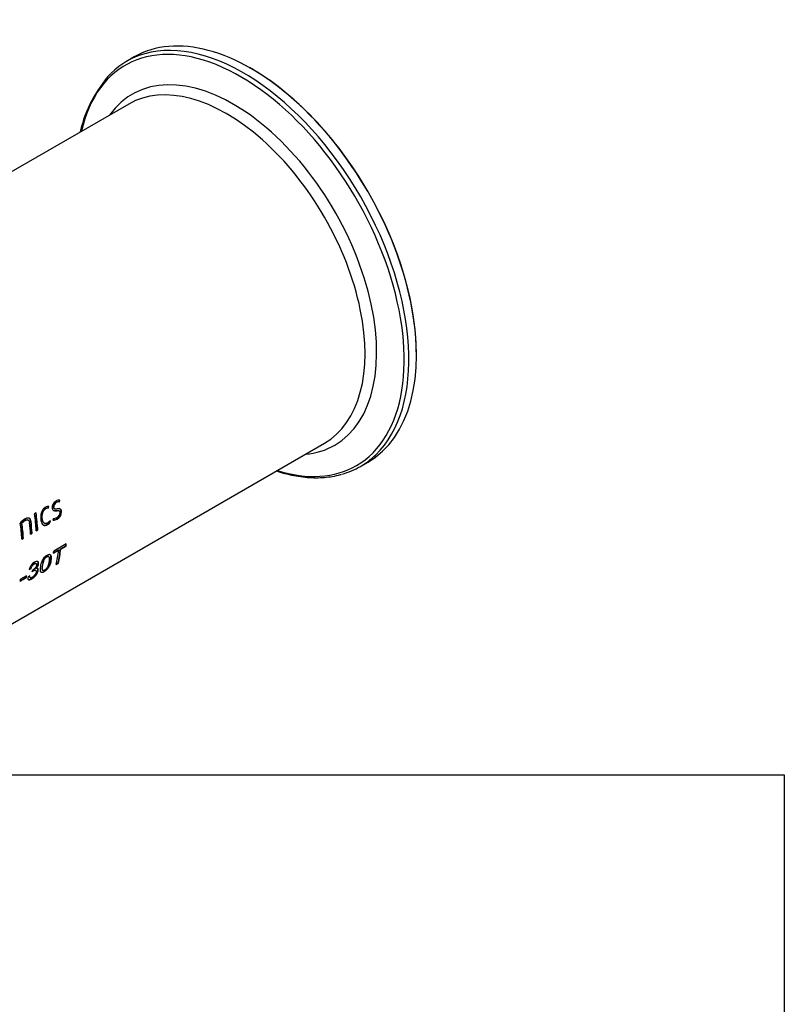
# Paper-space layout 'Invenitec-A4' of a CAD drawing. Header units: millimetres. Extents: x 0 to 296, y -84 to 208.
# Tile 6 of 8: x 251 to 296, y 41 to 98. Entities that reach past the tile are written whole.
import ezdxf

# ---------------------------------------------------------------- set-up
doc = ezdxf.new("R2010")
doc.units = ezdxf.units.MM
doc.layers.add('Default', color=7, linetype='Continuous')
doc.layers.add('FTP-20TS-30T', color=7, linetype='Continuous')
picture_1 = doc.add_image_def('image1.jpg', size_in_pixel=(1363, 928))

# ---------------------------------------------------------------- blocks, each defined once
blk = doc.blocks.new('SE6')
at = {"layer": 'FTP-20TS-30T', "color": 7, "linetype": 'Continuous'}
for p, q in [((257.739, 96.299), (257.296, 96.043)), ((257.418, 93.55), (247.402, 87.767)), ((227.922, 50.124), (268.848, 73.753)), ((270.946, 72.4), (271.389, 72.656)), ((253.172, 70.298), (253.193, 70.29)), ((253.353, 70.337), (253.377, 70.438)), ((253.353, 70.337), (253.374, 70.329)), ((253.374, 70.329), (253.398, 70.43)), ((252.01, 69.683), (251.921, 69.632)), ((252.56, 69.941), (252.581, 69.933)), ((252.722, 69.973), (252.743, 70.072)), ((252.722, 69.973), (252.743, 69.965)), ((252.743, 69.965), (252.764, 70.064)), ((253.021, 70.03), (253.042, 70.022)), ((253.083, 69.93), (253.104, 69.922)), ((253.187, 69.822), (253.208, 69.812)), ((253.354, 69.807), (253.333, 69.817)), ((253.482, 69.77), (253.503, 69.76)), ((251.165, 69.093), (251.186, 69.085)), ((251.356, 69.248), (251.377, 69.24)), ((251.543, 69.273), (251.522, 69.281)), ((251.696, 69.188), (251.717, 69.18)), ((252.353, 69.371), (252.374, 69.362)), ((252.484, 69.085), (252.506, 69.075)), ((252.647, 69.01), (252.668, 68.999)), ((252.835, 69.187), (252.81, 69.228)), ((252.856, 69.177), (252.818, 69.24)), ((252.835, 69.187), (252.856, 69.177)), ((253.027, 69.362), (252.998, 69.259)), ((253.213, 69.337), (253.234, 69.326)), ((251.689, 68.475), (251.758, 68.515)), ((251.69, 68.453), (251.779, 68.505)), ((251.758, 68.515), (251.779, 68.505)), ((252.022, 68.667), (252.091, 68.707)), ((252.023, 68.646), (252.112, 68.697)), ((252.091, 68.707), (252.112, 68.697)), ((251.182, 68.183), (251.251, 68.222)), ((251.184, 68.161), (251.272, 68.212)), ((251.251, 68.222), (251.272, 68.212)), ((253.774, 67.872), (253.044, 67.451)), ((253.03, 67.333), (253.334, 67.508)), ((253.034, 67.363), (253.313, 67.524)), ((253.313, 67.524), (253.334, 67.508)), ((253.435, 67.594), (253.739, 67.77)), ((253.435, 67.594), (253.456, 67.579)), ((253.456, 67.579), (253.76, 67.754)), ((253.739, 67.77), (253.76, 67.754)), ((252.023, 66.722), (252.002, 66.737)), ((252.749, 67.135), (252.728, 67.151)), ((253.186, 66.67), (253.308, 66.74)), ((253.193, 66.704), (253.287, 66.758)), ((253.287, 66.758), (253.308, 66.74)), ((251.611, 66.39), (251.721, 66.433)), ((251.62, 66.418), (251.7, 66.449)), ((251.7, 66.449), (251.721, 66.433)), ((251.995, 66.328), (251.974, 66.345)), ((251.982, 66.453), (252.003, 66.437)), ((252.379, 66.353), (252.4, 66.335)), ((251.088, 65.702), (251.439, 65.905)), ((251.094, 65.735), (251.418, 65.922)), ((251.461, 66.023), (251.109, 65.82)), ((251.418, 65.922), (251.439, 65.905)), ((251.639, 66.004), (251.524, 65.923)), ((251.645, 65.928), (251.666, 65.91))]:
    blk.add_line(p, q, dxfattribs=at)
for centre, radius, start, end in [((262.039, 90.192), 7.656, 137.79684, 166.78566), ((253.372, 70.004), 0.422, 117.95556, 184.59134), ((253.306, 70.047), 0.285, 117.93216, 183.26554), ((253.327, 70.039), 0.285, 117.97413, 183.32309), ((253.318, 70.058), 0.282, 82.87779, 121.22871), ((253.366, 70.076), 0.356, 84.87519, 122.51525), ((253.339, 70.05), 0.281, 82.77505, 121.23127), ((252.683, 69.743), 0.233, 80.32776, 121.96645), ((252.719, 69.773), 0.295, 81.34867, 122.26506), ((252.704, 69.736), 0.232, 80.22258, 121.96646), ((252.996, 69.772), 0.486, 296.54228, 359.76643), ((253.078, 69.711), 0.333, 296.50872, 359.52918), ((253.016, 69.761), 0.487, 296.57647, 359.82515), ((251.916, 68.4), 1.082, 120.64908, 139.88934), ((251.752, 68.561), 0.792, 119.95683, 137.80359), ((251.773, 68.553), 0.793, 119.98175, 137.82171), ((252.334, 69.529), 0.606, 301.02856, 325.64013), ((252.414, 69.508), 0.485, 301.47955, 326.41515), ((252.356, 69.518), 0.606, 301.03646, 325.69196), ((253.004, 69.688), 0.429, 269.30048, 302.46497), ((252.982, 69.7), 0.431, 272.54235, 302.45737), ((253.037, 69.736), 0.374, 268.46089, 300.45642), ((242.84, 68.701), 9.273, 344.68925, 345.39159)]:
    blk.add_arc(centre, radius, start, end, dxfattribs=at)
for centre, major_axis, start_param, end_param in [((264.564, 84.478), (6.825, -11.821), 0, 3.141593), ((263.961, 84.13), (6.746, -11.684), 0, 3.701765), ((264.121, 84.222), (6.825, -11.821), 0.141708, 2.995314), ((264.121, 84.222), (6.825, -11.821), 2.995314, 3.284233), ((264.606, 84.502), (6.795, -11.769), 0.771276, 2.371344), ((263.532, 83.882), (5.912, -10.241), 0, 3.400722), ((263.133, 83.652), (5.715, -9.899), 0, 3.141593), ((263.532, 83.882), (5.912, -10.241), 6.024056, 6.283185), ((264.121, 84.222), (6.825, -11.821), 0, 0.141708), ((263.961, 84.13), (6.746, -11.684), 5.723013, 6.283185), ((264.121, 84.222), (6.825, -11.821), 6.135705, 6.283185), ((243.965, 72.585), (5.715, -9.899), 0.861928, 0.962144), ((244.054, 72.636), (5.7, -9.873), 0.861928, 0.962144), ((244.054, 72.636), (5.715, -9.899), 0.861928, 0.962144), ((243.125, 72.1), (5.715, -9.899), 0.861939, 0.957136), ((243.214, 72.151), (5.7, -9.873), 0.861939, 0.950819), ((243.214, 72.151), (5.715, -9.899), 0.861939, 0.950819), ((243.631, 72.392), (5.715, -9.899), 0.861939, 0.93036), ((243.72, 72.443), (5.7, -9.873), 0.861939, 0.930922), ((243.72, 72.443), (5.715, -9.899), 0.861939, 0.930922), ((245.749, 73.615), (5.7, -9.873), 0.652679, 0.662862), ((245.749, 73.615), (5.715, -9.899), 0.652679, 0.666216), ((245.019, 73.193), (5.715, -9.899), 0.652679, 0.666216), ((245.323, 73.369), (5.715, -9.899), 0.551909, 0.652679), ((245.445, 73.439), (5.7, -9.873), 0.551909, 0.652679), ((245.445, 73.439), (5.715, -9.899), 0.551909, 0.652679), ((243.165, 72.123), (5.715, -9.899), 0.586209, 0.60043), ((243.517, 72.326), (5.7, -9.873), 0.586209, 0.596577), ((243.517, 72.326), (5.715, -9.899), 0.586209, 0.60043)]:
    blk.add_ellipse(centre, major_axis=major_axis, ratio=0.57735, start_param=start_param, end_param=end_param, dxfattribs=at)
for points, knots in [([(266.052, 72.134), (266.119, 72.112), (266.366, 72.034), (266.791, 71.921), (267.321, 71.818), (267.842, 71.755), (268.349, 71.733), (268.845, 71.752), (269.318, 71.814), (269.658, 71.88), (269.813, 71.931), (269.831, 71.936)], [0.8069752, 0.8069752, 0.8069752, 0.8069752, 0.816494, 0.8424175, 0.8683193, 0.8941886, 0.9200133, 0.9457817, 0.971484, 0.9971151, 1, 1, 1, 1]), ([(252.562, 70.022), (252.549, 70.014), (252.536, 70.007), (252.511, 69.989), (252.499, 69.979), (252.464, 69.947), (252.442, 69.923), (252.4, 69.868), (252.381, 69.839), (252.348, 69.776), (252.334, 69.743), (252.311, 69.675), (252.302, 69.64), (252.288, 69.572), (252.284, 69.538), (252.279, 69.471), (252.278, 69.437), (252.279, 69.373), (252.282, 69.341), (252.284, 69.31)], [0, 0, 0, 0, 0.0625, 0.0625, 0.125, 0.125, 0.25, 0.25, 0.375, 0.375, 0.5, 0.5, 0.625, 0.625, 0.75, 0.75, 0.875, 0.875, 1, 1, 1, 1]), ([(252.353, 69.371), (252.351, 69.396), (252.349, 69.421), (252.347, 69.472), (252.348, 69.497), (252.351, 69.55), (252.353, 69.576), (252.362, 69.63), (252.368, 69.658), (252.384, 69.712), (252.394, 69.739), (252.419, 69.791), (252.433, 69.815), (252.465, 69.859), (252.482, 69.88), (252.51, 69.906), (252.52, 69.914), (252.54, 69.928), (252.55, 69.934), (252.56, 69.941)], [0, 0, 0, 0, 0.125, 0.125, 0.25, 0.25, 0.375, 0.375, 0.5, 0.5, 0.625, 0.625, 0.75, 0.75, 0.875, 0.875, 0.9375, 0.9375, 1, 1, 1, 1]), ([(252.374, 69.362), (252.372, 69.387), (252.37, 69.412), (252.368, 69.463), (252.369, 69.489), (252.372, 69.541), (252.374, 69.567), (252.383, 69.622), (252.389, 69.649), (252.413, 69.731), (252.437, 69.784), (252.485, 69.851), (252.503, 69.871), (252.531, 69.897), (252.541, 69.906), (252.56, 69.92), (252.571, 69.927), (252.581, 69.933)], [0, 0, 0, 0, 0.125, 0.125, 0.25, 0.25, 0.375, 0.375, 0.5, 0.5, 0.75, 0.75, 0.875, 0.875, 0.9375, 0.9375, 1, 1, 1, 1]), ([(252.952, 69.97), (252.955, 69.952), (252.958, 69.935), (252.967, 69.902), (252.973, 69.888), (252.996, 69.849), (253.018, 69.831), (253.068, 69.81), (253.095, 69.807), (253.151, 69.806), (253.18, 69.809), (253.208, 69.812)], [0, 0, 0, 0, 0.125, 0.125, 0.25, 0.25, 0.5, 0.5, 0.75, 0.75, 1, 1, 1, 1]), ([(253.02, 69.83), (253.021, 69.83), (253.022, 69.829), (253.047, 69.819), (253.074, 69.816), (253.13, 69.816), (253.159, 69.818), (253.187, 69.822)], [0.4933011, 0.4933011, 0.4933011, 0.4933011, 0.5, 0.5, 0.75, 0.75, 1, 1, 1, 1]), ([(253.083, 69.93), (253.068, 69.937), (253.054, 69.947), (253.038, 69.97), (253.033, 69.981), (253.026, 70.004), (253.023, 70.017), (253.021, 70.03)], [0.5466693, 0.5466693, 0.5466693, 0.5466693, 0.75, 0.75, 0.875, 0.875, 1, 1, 1, 1]), ([(253.239, 69.917), (253.218, 69.915), (253.196, 69.913), (253.154, 69.912), (253.134, 69.913), (253.095, 69.924), (253.078, 69.935), (253.059, 69.962), (253.054, 69.972), (253.046, 69.996), (253.044, 70.009), (253.042, 70.022)], [0, 0, 0, 0, 0.25, 0.25, 0.5, 0.5, 0.75, 0.75, 0.875, 0.875, 1, 1, 1, 1]), ([(253.187, 69.822), (253.209, 69.824), (253.232, 69.827), (253.275, 69.828), (253.297, 69.827), (253.322, 69.821), (253.328, 69.819), (253.333, 69.816)], [0, 0, 0, 0, 0.25, 0.25, 0.5, 0.5, 0.5712062, 0.5712062, 0.5712062, 0.5712062]), ([(253.208, 69.812), (253.231, 69.815), (253.253, 69.817), (253.296, 69.819), (253.318, 69.818), (253.348, 69.81), (253.357, 69.806), (253.374, 69.795), (253.382, 69.788), (253.395, 69.77), (253.4, 69.76), (253.408, 69.736), (253.41, 69.722), (253.411, 69.709)], [0, 0, 0, 0, 0.25, 0.25, 0.5, 0.5, 0.625, 0.625, 0.75, 0.75, 0.875, 0.875, 1, 1, 1, 1]), ([(253.503, 69.76), (253.501, 69.778), (253.499, 69.796), (253.49, 69.829), (253.484, 69.844), (253.469, 69.871), (253.459, 69.882), (253.437, 69.9), (253.425, 69.907), (253.386, 69.922), (253.357, 69.924), (253.299, 69.924), (253.269, 69.921), (253.239, 69.917)], [0, 0, 0, 0, 0.125, 0.125, 0.25, 0.25, 0.375, 0.375, 0.5, 0.5, 0.75, 0.75, 1, 1, 1, 1]), ([(253.482, 69.77), (253.48, 69.788), (253.478, 69.806), (253.469, 69.839), (253.463, 69.854), (253.441, 69.891), (253.421, 69.908), (253.399, 69.918)], [0, 0, 0, 0, 0.125, 0.125, 0.25, 0.25, 0.4736612, 0.4736612, 0.4736612, 0.4736612]), ([(251.356, 69.248), (251.37, 69.255), (251.384, 69.263), (251.413, 69.275), (251.427, 69.28), (251.469, 69.29), (251.497, 69.29), (251.522, 69.281)], [0, 0, 0, 0, 0.125, 0.125, 0.25, 0.25, 0.5, 0.5, 0.5, 0.5]), ([(251.717, 69.18), (251.714, 69.203), (251.71, 69.227), (251.697, 69.27), (251.689, 69.29), (251.669, 69.325), (251.656, 69.341), (251.628, 69.365), (251.612, 69.375), (251.56, 69.392), (251.521, 69.391), (251.462, 69.376), (251.443, 69.369), (251.403, 69.352), (251.384, 69.342), (251.364, 69.331)], [0, 0, 0, 0, 0.125, 0.125, 0.25, 0.25, 0.375, 0.375, 0.5, 0.5, 0.75, 0.75, 0.875, 0.875, 1, 1, 1, 1]), ([(251.377, 69.24), (251.391, 69.248), (251.405, 69.255), (251.434, 69.267), (251.448, 69.272), (251.49, 69.282), (251.518, 69.282), (251.567, 69.263), (251.588, 69.243), (251.609, 69.203), (251.615, 69.189), (251.624, 69.157), (251.627, 69.14), (251.629, 69.123)], [0, 0, 0, 0, 0.125, 0.125, 0.25, 0.25, 0.5, 0.5, 0.75, 0.75, 0.875, 0.875, 1, 1, 1, 1]), ([(251.696, 69.188), (251.693, 69.212), (251.689, 69.235), (251.676, 69.278), (251.668, 69.298), (251.648, 69.334), (251.635, 69.349), (251.609, 69.372), (251.594, 69.381), (251.579, 69.386)], [0, 0, 0, 0, 0.125, 0.125, 0.25, 0.25, 0.375, 0.375, 0.4866628, 0.4866628, 0.4866628, 0.4866628]), ([(252.284, 69.31), (252.288, 69.279), (252.292, 69.249), (252.303, 69.191), (252.31, 69.163), (252.337, 69.085), (252.362, 69.039), (252.412, 68.991), (252.431, 68.978), (252.472, 68.961), (252.494, 68.956), (252.542, 68.955), (252.566, 68.958), (252.604, 68.969), (252.617, 68.974), (252.642, 68.985), (252.655, 68.992), (252.668, 68.999)], [0, 0, 0, 0, 0.125, 0.125, 0.25, 0.25, 0.5, 0.5, 0.625, 0.625, 0.75, 0.75, 0.875, 0.875, 0.9375, 0.9375, 1, 1, 1, 1]), ([(252.484, 69.085), (252.482, 69.086), (252.479, 69.088), (252.462, 69.097), (252.447, 69.109), (252.423, 69.138), (252.412, 69.155), (252.394, 69.191), (252.386, 69.211), (252.373, 69.254), (252.368, 69.276), (252.359, 69.323), (252.356, 69.347), (252.353, 69.371)], [0.3573452, 0.3573452, 0.3573452, 0.3573452, 0.375, 0.375, 0.5, 0.5, 0.625, 0.625, 0.75, 0.75, 0.875, 0.875, 1, 1, 1, 1]), ([(252.668, 69.094), (252.658, 69.089), (252.647, 69.083), (252.627, 69.075), (252.617, 69.071), (252.587, 69.064), (252.568, 69.062), (252.531, 69.065), (252.514, 69.07), (252.482, 69.087), (252.468, 69.1), (252.444, 69.128), (252.433, 69.145), (252.415, 69.182), (252.407, 69.202), (252.394, 69.245), (252.389, 69.267), (252.38, 69.313), (252.377, 69.338), (252.374, 69.362)], [0, 0, 0, 0, 0.0625, 0.0625, 0.125, 0.125, 0.25, 0.25, 0.375, 0.375, 0.5, 0.5, 0.625, 0.625, 0.75, 0.75, 0.875, 0.875, 1, 1, 1, 1]), ([(252.422, 68.983), (252.425, 68.982), (252.428, 68.98), (252.451, 68.971), (252.473, 68.966), (252.521, 68.965), (252.545, 68.969), (252.583, 68.98), (252.595, 68.984), (252.621, 68.996), (252.634, 69.003), (252.647, 69.01)], [0.6088464, 0.6088464, 0.6088464, 0.6088464, 0.625, 0.625, 0.75, 0.75, 0.875, 0.875, 0.9375, 0.9375, 1, 1, 1, 1]), ([(252.882, 66.902), (252.901, 67.011), (252.91, 67.119), (252.864, 67.235), (252.838, 67.264), (252.757, 67.275), (252.705, 67.258), (252.6, 67.198), (252.545, 67.154), (252.449, 67.04), (252.411, 66.975), (252.324, 66.783), (252.299, 66.665), (252.262, 66.447), (252.248, 66.341), (252.282, 66.234), (252.305, 66.209), (252.381, 66.203), (252.431, 66.221), (252.537, 66.282), (252.594, 66.325), (252.695, 66.433), (252.738, 66.496), (252.835, 66.678), (252.864, 66.793), (252.882, 66.902)], [0, 0, 0, 0, 0.125, 0.125, 0.1875, 0.1875, 0.25, 0.25, 0.3125, 0.3125, 0.375, 0.375, 0.5, 0.5, 0.625, 0.625, 0.6875, 0.6875, 0.75, 0.75, 0.8125, 0.8125, 0.875, 0.875, 1, 1, 1, 1]), ([(252.862, 66.918), (252.881, 67.028), (252.889, 67.135), (252.849, 67.235), (252.836, 67.255), (252.818, 67.268)], [0, 0, 0, 0, 0.125, 0.125, 0.1630358, 0.1630358, 0.1630358, 0.1630358]), ([(252.003, 66.437), (252.017, 66.451), (252.03, 66.465), (252.044, 66.48), (252.065, 66.505), (252.086, 66.533), (252.103, 66.561), (252.12, 66.588), (252.134, 66.617), (252.144, 66.644), (252.153, 66.669), (252.159, 66.693), (252.161, 66.715), (252.163, 66.739), (252.162, 66.761), (252.157, 66.779), (252.152, 66.799), (252.142, 66.816), (252.129, 66.827), (252.116, 66.839), (252.099, 66.847), (252.079, 66.85), (252.058, 66.853), (252.034, 66.851), (252.008, 66.844), (251.979, 66.836), (251.947, 66.822), (251.916, 66.803), (251.881, 66.782), (251.845, 66.756), (251.811, 66.724), (251.783, 66.698), (251.756, 66.667), (251.732, 66.635), (251.708, 66.603), (251.686, 66.569), (251.668, 66.534), (251.65, 66.499), (251.635, 66.464), (251.623, 66.43), (251.619, 66.416), (251.615, 66.403), (251.611, 66.39)], [0, 0, 0, 0, 0.040383, 0.040383, 0.040383, 0.108702, 0.108702, 0.108702, 0.175691, 0.175691, 0.175691, 0.236855, 0.236855, 0.236855, 0.303263, 0.303263, 0.303263, 0.374899, 0.374899, 0.374899, 0.448269, 0.448269, 0.448269, 0.52896, 0.52896, 0.52896, 0.619587, 0.619587, 0.619587, 0.720237, 0.720237, 0.720237, 0.802242, 0.802242, 0.802242, 0.884071, 0.884071, 0.884071, 0.9676, 0.9676, 0.9676, 1, 1, 1, 1]), ([(251.7, 66.449), (251.705, 66.466), (251.709, 66.482), (251.715, 66.499), (251.724, 66.523), (251.735, 66.549), (251.749, 66.574), (251.761, 66.596), (251.776, 66.617), (251.791, 66.636), (251.807, 66.655), (251.824, 66.673), (251.842, 66.688), (251.858, 66.702), (251.876, 66.715), (251.893, 66.724), (251.912, 66.735), (251.93, 66.742), (251.947, 66.745), (251.964, 66.749), (251.98, 66.748), (251.993, 66.742), (251.996, 66.741), (251.999, 66.739), (252.002, 66.737)], [0, 0, 0, 0, 0.0543992, 0.0543992, 0.0543992, 0.1348118, 0.1348118, 0.1348118, 0.2022038, 0.2022038, 0.2022038, 0.269775, 0.269775, 0.269775, 0.3342006, 0.3342006, 0.3342006, 0.4071541, 0.4071541, 0.4071541, 0.4808721, 0.4808721, 0.4808721, 0.499852, 0.499852, 0.499852, 0.499852]), ([(251.721, 66.433), (251.726, 66.45), (251.73, 66.466), (251.736, 66.482), (251.745, 66.507), (251.756, 66.533), (251.77, 66.559), (251.782, 66.58), (251.797, 66.601), (251.812, 66.62), (251.828, 66.639), (251.845, 66.657), (251.862, 66.672), (251.879, 66.687), (251.896, 66.699), (251.913, 66.708), (251.932, 66.719), (251.951, 66.727), (251.968, 66.73), (251.985, 66.733), (252.001, 66.733), (252.013, 66.727), (252.024, 66.722), (252.033, 66.714), (252.038, 66.702), (252.043, 66.691), (252.045, 66.678), (252.045, 66.663), (252.045, 66.644), (252.041, 66.622), (252.034, 66.6), (252.029, 66.583), (252.022, 66.566), (252.012, 66.549), (252.003, 66.532), (251.992, 66.515), (251.979, 66.499), (251.961, 66.476), (251.94, 66.454), (251.918, 66.435), (251.897, 66.416), (251.874, 66.398), (251.852, 66.384), (251.839, 66.376), (251.826, 66.368), (251.814, 66.362)], [0, 0, 0, 0, 0.053786, 0.053786, 0.053786, 0.134536, 0.134536, 0.134536, 0.201896, 0.201896, 0.201896, 0.269439, 0.269439, 0.269439, 0.333715, 0.333715, 0.333715, 0.406357, 0.406357, 0.406357, 0.479845, 0.479845, 0.479845, 0.544852, 0.544852, 0.544852, 0.60254, 0.60254, 0.60254, 0.678105, 0.678105, 0.678105, 0.732008, 0.732008, 0.732008, 0.786366, 0.786366, 0.786366, 0.867582, 0.867582, 0.867582, 0.950824, 0.950824, 0.950824, 1, 1, 1, 1]), ([(251.982, 66.453), (251.996, 66.467), (252.01, 66.482), (252.023, 66.497), (252.045, 66.522), (252.065, 66.549), (252.083, 66.577), (252.099, 66.604), (252.113, 66.633), (252.123, 66.66), (252.132, 66.685), (252.138, 66.709), (252.14, 66.731), (252.142, 66.754), (252.141, 66.776), (252.136, 66.795), (252.131, 66.815), (252.121, 66.831), (252.108, 66.843), (252.106, 66.844), (252.104, 66.846), (252.102, 66.848)], [0, 0, 0, 0, 0.040843, 0.040843, 0.040843, 0.1090274, 0.1090274, 0.1090274, 0.1759296, 0.1759296, 0.1759296, 0.236952, 0.236952, 0.236952, 0.3031385, 0.3031385, 0.3031385, 0.3745151, 0.3745151, 0.3745151, 0.3862099, 0.3862099, 0.3862099, 0.3862099]), ([(252.279, 66.24), (252.29, 66.231), (252.305, 66.225), (252.36, 66.22), (252.411, 66.239), (252.516, 66.299), (252.573, 66.343), (252.674, 66.45), (252.717, 66.513), (252.814, 66.695), (252.843, 66.809), (252.862, 66.918)], [0.6584773, 0.6584773, 0.6584773, 0.6584773, 0.6875, 0.6875, 0.75, 0.75, 0.8125, 0.8125, 0.875, 0.875, 1, 1, 1, 1]), ([(252.728, 67.15), (252.725, 67.153), (252.721, 67.155), (252.693, 67.169), (252.657, 67.164), (252.579, 67.12), (252.538, 67.081), (252.475, 66.991), (252.454, 66.942), (252.406, 66.805), (252.391, 66.721), (252.363, 66.56), (252.35, 66.481), (252.357, 66.389), (252.364, 66.366), (252.379, 66.353)], [0.1788364, 0.1788364, 0.1788364, 0.1788364, 0.1875, 0.1875, 0.25, 0.25, 0.3125, 0.3125, 0.375, 0.375, 0.5, 0.5, 0.625, 0.625, 0.6771679, 0.6771679, 0.6771679, 0.6771679]), ([(252.767, 66.837), (252.772, 66.866), (252.776, 66.894), (252.779, 66.923), (252.782, 66.95), (252.784, 66.978), (252.784, 67.005), (252.785, 67.033), (252.784, 67.062), (252.778, 67.086), (252.774, 67.103), (252.767, 67.118), (252.757, 67.128), (252.746, 67.139), (252.733, 67.146), (252.717, 67.148), (252.703, 67.15), (252.686, 67.147), (252.668, 67.141), (252.654, 67.135), (252.638, 67.127), (252.622, 67.117), (252.605, 67.105), (252.587, 67.091), (252.571, 67.074), (252.553, 67.055), (252.537, 67.034), (252.522, 67.013), (252.508, 66.991), (252.495, 66.968), (252.485, 66.946), (252.464, 66.901), (252.45, 66.856), (252.438, 66.814), (252.428, 66.774), (252.419, 66.735), (252.411, 66.698), (252.404, 66.66), (252.398, 66.624), (252.392, 66.588), (252.386, 66.552), (252.381, 66.517), (252.378, 66.483), (252.375, 66.449), (252.374, 66.416), (252.377, 66.388), (252.379, 66.371), (252.383, 66.356), (252.391, 66.345), (252.399, 66.334), (252.41, 66.327), (252.424, 66.324), (252.435, 66.322), (252.448, 66.322), (252.463, 66.326), (252.478, 66.33), (252.494, 66.338), (252.511, 66.348), (252.528, 66.359), (252.547, 66.372), (252.564, 66.388), (252.582, 66.404), (252.599, 66.423), (252.615, 66.442), (252.637, 66.469), (252.656, 66.498), (252.672, 66.527), (252.687, 66.555), (252.699, 66.583), (252.709, 66.61), (252.732, 66.673), (252.747, 66.734), (252.759, 66.793), (252.762, 66.808), (252.764, 66.822), (252.767, 66.837)], [0, 0, 0, 0, 0.04436, 0.04436, 0.04436, 0.088494, 0.088494, 0.088494, 0.136518, 0.136518, 0.136518, 0.17008, 0.17008, 0.17008, 0.203779, 0.203779, 0.203779, 0.233552, 0.233552, 0.233552, 0.258237, 0.258237, 0.258237, 0.28575, 0.28575, 0.28575, 0.315424, 0.315424, 0.315424, 0.344803, 0.344803, 0.344803, 0.405252, 0.405252, 0.405252, 0.461536, 0.461536, 0.461536, 0.517742, 0.517742, 0.517742, 0.573999, 0.573999, 0.573999, 0.630662, 0.630662, 0.630662, 0.664225, 0.664225, 0.664225, 0.698485, 0.698485, 0.698485, 0.724897, 0.724897, 0.724897, 0.751397, 0.751397, 0.751397, 0.779484, 0.779484, 0.779484, 0.80741, 0.80741, 0.80741, 0.847321, 0.847321, 0.847321, 0.886268, 0.886268, 0.886268, 0.977362, 0.977362, 0.977362, 1, 1, 1, 1]), ([(251.524, 65.923), (251.523, 65.91), (251.522, 65.897), (251.522, 65.885), (251.522, 65.86), (251.527, 65.839), (251.537, 65.823), (251.546, 65.806), (251.561, 65.794), (251.579, 65.787), (251.598, 65.781), (251.622, 65.781), (251.648, 65.786), (251.674, 65.792), (251.703, 65.803), (251.733, 65.819), (251.767, 65.836), (251.803, 65.859), (251.838, 65.885), (251.873, 65.911), (251.908, 65.942), (251.94, 65.975), (251.973, 66.009), (252.004, 66.046), (252.031, 66.084), (252.06, 66.124), (252.085, 66.165), (252.102, 66.205), (252.118, 66.239), (252.128, 66.273), (252.134, 66.303), (252.141, 66.336), (252.142, 66.367), (252.136, 66.391), (252.132, 66.409), (252.124, 66.423), (252.112, 66.433), (252.1, 66.443), (252.084, 66.449), (252.066, 66.449), (252.047, 66.45), (252.025, 66.444), (252.003, 66.437)], [0, 0, 0, 0, 0.03458, 0.03458, 0.03458, 0.10549, 0.10549, 0.10549, 0.179602, 0.179602, 0.179602, 0.255588, 0.255588, 0.255588, 0.331593, 0.331593, 0.331593, 0.417118, 0.417118, 0.417118, 0.500222, 0.500222, 0.500222, 0.583288, 0.583288, 0.583288, 0.669829, 0.669829, 0.669829, 0.744493, 0.744493, 0.744493, 0.824337, 0.824337, 0.824337, 0.882471, 0.882471, 0.882471, 0.940796, 0.940796, 0.940796, 1, 1, 1, 1]), ([(251.532, 65.82), (251.54, 65.813), (251.549, 65.808), (251.56, 65.805), (251.579, 65.799), (251.602, 65.798), (251.628, 65.804), (251.655, 65.81), (251.684, 65.822), (251.714, 65.837), (251.748, 65.855), (251.784, 65.878), (251.82, 65.905), (251.854, 65.93), (251.889, 65.961), (251.922, 65.995), (251.954, 66.029), (251.985, 66.066), (252.013, 66.104), (252.041, 66.144), (252.065, 66.186), (252.083, 66.225), (252.098, 66.259), (252.108, 66.292), (252.114, 66.323), (252.12, 66.355), (252.121, 66.386), (252.115, 66.41), (252.11, 66.427), (252.102, 66.441), (252.09, 66.451), (252.09, 66.451), (252.089, 66.451), (252.089, 66.451)], [0.1390892, 0.1390892, 0.1390892, 0.1390892, 0.18076, 0.18076, 0.18076, 0.2567595, 0.2567595, 0.2567595, 0.3329337, 0.3329337, 0.3329337, 0.4191054, 0.4191054, 0.4191054, 0.5022866, 0.5022866, 0.5022866, 0.5853932, 0.5853932, 0.5853932, 0.6722466, 0.6722466, 0.6722466, 0.7464955, 0.7464955, 0.7464955, 0.82655, 0.82655, 0.82655, 0.8844163, 0.8844163, 0.8844163, 0.8849934, 0.8849934, 0.8849934, 0.8849934]), ([(251.784, 66.252), (251.799, 66.264), (251.813, 66.275), (251.827, 66.285), (251.855, 66.305), (251.883, 66.322), (251.909, 66.332), (251.927, 66.338), (251.945, 66.342), (251.959, 66.341), (251.974, 66.34), (251.987, 66.335), (251.996, 66.327), (252.006, 66.318), (252.012, 66.306), (252.015, 66.291), (252.018, 66.276), (252.018, 66.259), (252.015, 66.24), (252.012, 66.219), (252.005, 66.196), (251.996, 66.172), (251.985, 66.146), (251.969, 66.118), (251.951, 66.091), (251.935, 66.067), (251.917, 66.043), (251.897, 66.021), (251.876, 65.999), (251.853, 65.978), (251.831, 65.96), (251.806, 65.941), (251.78, 65.925), (251.756, 65.914), (251.739, 65.906), (251.722, 65.9), (251.708, 65.899), (251.693, 65.898), (251.681, 65.901), (251.671, 65.906), (251.662, 65.912), (251.655, 65.922), (251.65, 65.933), (251.642, 65.952), (251.64, 65.978), (251.639, 66.004)], [0, 0, 0, 0, 0.044566, 0.044566, 0.044566, 0.131971, 0.131971, 0.131971, 0.193482, 0.193482, 0.193482, 0.255017, 0.255017, 0.255017, 0.317222, 0.317222, 0.317222, 0.376594, 0.376594, 0.376594, 0.443936, 0.443936, 0.443936, 0.518878, 0.518878, 0.518878, 0.584747, 0.584747, 0.584747, 0.654594, 0.654594, 0.654594, 0.732823, 0.732823, 0.732823, 0.790211, 0.790211, 0.790211, 0.847746, 0.847746, 0.847746, 0.903851, 0.903851, 0.903851, 1, 1, 1, 1]), ([(251.795, 66.293), (251.799, 66.296), (251.803, 66.299), (251.807, 66.302), (251.834, 66.322), (251.863, 66.339), (251.888, 66.348), (251.907, 66.355), (251.924, 66.358), (251.939, 66.357), (251.952, 66.356), (251.964, 66.352), (251.974, 66.345)], [0.0331081, 0.0331081, 0.0331081, 0.0331081, 0.0450658, 0.0450658, 0.0450658, 0.1322476, 0.1322476, 0.1322476, 0.1938987, 0.1938987, 0.1938987, 0.2518166, 0.2518166, 0.2518166, 0.2518166]), ([(251.645, 65.928), (251.638, 65.934), (251.633, 65.941), (251.629, 65.95), (251.625, 65.962), (251.622, 65.976), (251.621, 65.99)], [0.859811, 0.859811, 0.859811, 0.859811, 0.9043635, 0.9043635, 0.9043635, 0.9616233, 0.9616233, 0.9616233, 0.9616233])]:
    blk.add_open_spline(points, degree=3, knots=knots, dxfattribs=at)

psp = doc.layouts.new('Invenitec-A4')

# ---------------------------------------------------------------- block references
at = {"layer": 'Default'}
psp.add_blockref('SE6', (0, 0), dxfattribs=at)

# ---------------------------------------------------------------- pictures from other files: only their frames are drawn
image = psp.add_image(picture_1, insert=(218.173, 1.619), size_in_units=(77.518, 52.778))
image.dxf.flags = 7

doc.saveas('drawing.dxf')
